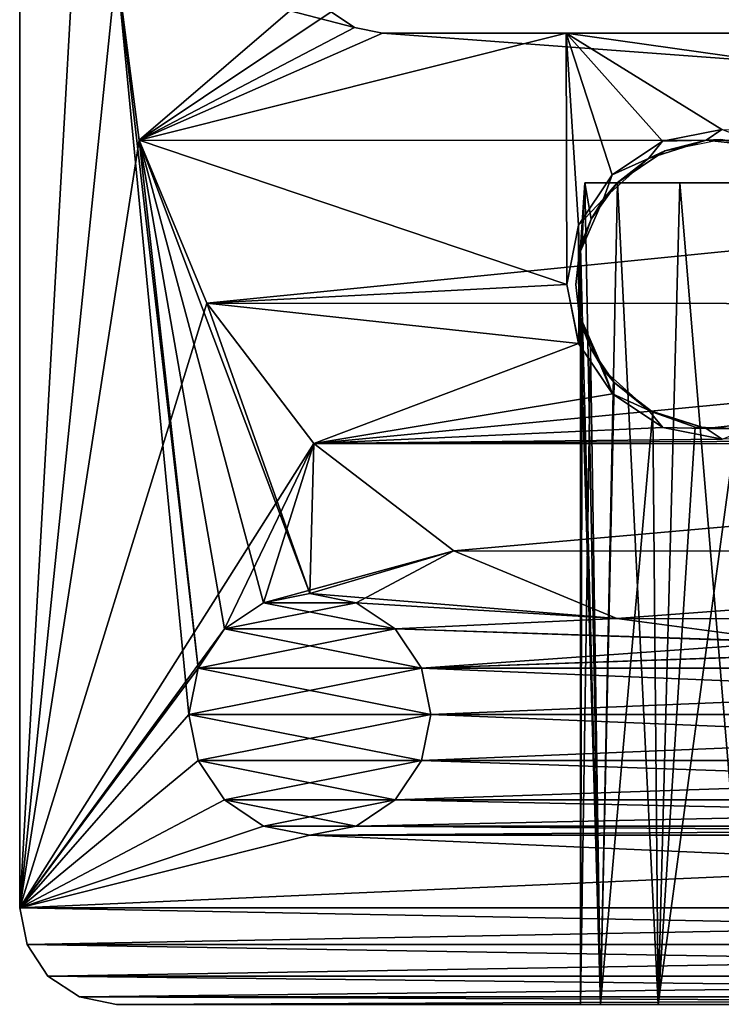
# Model space of a CAD drawing. Header units: millimetres. Extents: x 306.4 to 326.4, y -1558.6 to -1526.1.
# Tile 1 of 9: x 306.4 to 313.7, y -1558.6 to -1548.5. Entities that reach past the tile are written whole.
import ezdxf

# ---------------------------------------------------------------- set-up
doc = ezdxf.new("R2010")
doc.units = ezdxf.units.MM
doc.header["$LTSCALE"] = 65.185185
for name, color, linetype in [('1', 7, 'CONTINUOUS'), ('10', 7, 'CONTINUOUS'), ('15', 7, 'CONTINUOUS'), ('2', 7, 'CONTINUOUS'), ('20', 7, 'CONTINUOUS'), ('25', 7, 'CONTINUOUS'), ('29', 7, 'CONTINUOUS'), ('3', 7, 'CONTINUOUS'), ('34', 7, 'CONTINUOUS'), ('40', 7, 'CONTINUOUS'), ('41', 7, 'CONTINUOUS'), ('5', 7, 'CONTINUOUS'), ('56', 7, 'CONTINUOUS'), ('57', 7, 'CONTINUOUS'), ('61', 7, 'CONTINUOUS'), ('62', 7, 'CONTINUOUS'), ('67', 7, 'CONTINUOUS'), ('68', 7, 'CONTINUOUS'), ('69', 7, 'CONTINUOUS'), ('72', 7, 'CONTINUOUS')]:
    doc.layers.add(name, color=color, linetype=linetype)

msp = doc.modelspace()

# ---------------------------------------------------------------- linework, layer by layer
at = {"layer": '1', "linetype": 'Continuous'}
for points in [[(306.401, -1557.644, 2524.462), (306.401, -1531.144, 2524.462), (307.401, -1547.894, 2524.462), (306.401, -1557.644, 2524.462)], [(308.151, -1555.644, 2524.462), (306.401, -1557.644, 2524.462), (307.401, -1547.894, 2524.462), (308.151, -1555.644, 2524.462)], [(308.246, -1555.165, 2524.462), (308.151, -1555.644, 2524.462), (307.401, -1547.894, 2524.462), (308.246, -1555.165, 2524.462)], [(307.637, -1549.703, 2524.462), (308.246, -1555.165, 2524.462), (307.401, -1547.894, 2524.462), (307.637, -1549.703, 2524.462)], [(308.517, -1554.76, 2524.462), (308.246, -1555.165, 2524.462), (307.637, -1549.703, 2524.462), (308.517, -1554.76, 2524.462)], [(308.922, -1554.489, 2524.462), (308.517, -1554.76, 2524.462), (307.637, -1549.703, 2524.462), (308.922, -1554.489, 2524.462)], [(309.401, -1554.394, 2524.462), (308.922, -1554.489, 2524.462), (307.637, -1549.703, 2524.462), (309.401, -1554.394, 2524.462)], [(308.334, -1551.39, 2524.462), (309.401, -1554.394, 2524.462), (307.637, -1549.703, 2524.462), (308.334, -1551.39, 2524.462)], [(309.443, -1552.839, 2524.462), (309.401, -1554.394, 2524.462), (308.334, -1551.39, 2524.462), (309.443, -1552.839, 2524.462)], [(310.89, -1553.952, 2524.462), (309.401, -1554.394, 2524.462), (309.443, -1552.839, 2524.462), (310.89, -1553.952, 2524.462)], [(312.575, -1554.652, 2524.462), (309.401, -1554.394, 2524.462), (310.89, -1553.952, 2524.462), (312.575, -1554.652, 2524.462)], [(309.879, -1554.489, 2524.462), (309.401, -1554.394, 2524.462), (312.575, -1554.652, 2524.462), (309.879, -1554.489, 2524.462)], [(310.284, -1554.76, 2524.462), (309.879, -1554.489, 2524.462), (312.575, -1554.652, 2524.462), (310.284, -1554.76, 2524.462)], [(314.384, -1554.893, 2524.462), (310.284, -1554.76, 2524.462), (312.575, -1554.652, 2524.462), (314.384, -1554.893, 2524.462)], [(310.284, -1554.76, 2524.462), (322.246, -1555.165, 2524.462), (310.555, -1555.165, 2524.462), (310.284, -1554.76, 2524.462)], [(322.246, -1555.165, 2524.462), (310.284, -1554.76, 2524.462), (314.384, -1554.893, 2524.462), (322.246, -1555.165, 2524.462)], [(322.246, -1555.165, 2524.462), (322.151, -1555.644, 2524.462), (310.555, -1555.165, 2524.462), (322.246, -1555.165, 2524.462)], [(310.555, -1555.165, 2524.462), (322.151, -1555.644, 2524.462), (310.651, -1555.644, 2524.462), (310.555, -1555.165, 2524.462)], [(308.151, -1555.644, 2524.462), (308.246, -1556.122, 2524.462), (306.401, -1557.644, 2524.462), (308.151, -1555.644, 2524.462)], [(310.651, -1555.644, 2524.462), (322.246, -1556.122, 2524.462), (310.555, -1556.122, 2524.462), (310.651, -1555.644, 2524.462)], [(322.151, -1555.644, 2524.462), (322.246, -1556.122, 2524.462), (310.651, -1555.644, 2524.462), (322.151, -1555.644, 2524.462)], [(308.246, -1556.122, 2524.462), (308.517, -1556.528, 2524.462), (306.401, -1557.644, 2524.462), (308.246, -1556.122, 2524.462)], [(310.555, -1556.122, 2524.462), (322.517, -1556.528, 2524.462), (310.284, -1556.528, 2524.462), (310.555, -1556.122, 2524.462)], [(322.246, -1556.122, 2524.462), (322.517, -1556.528, 2524.462), (310.555, -1556.122, 2524.462), (322.246, -1556.122, 2524.462)], [(308.517, -1556.528, 2524.462), (308.922, -1556.799, 2524.462), (306.401, -1557.644, 2524.462), (308.517, -1556.528, 2524.462)], [(310.284, -1556.528, 2524.462), (322.922, -1556.799, 2524.462), (309.879, -1556.799, 2524.462), (310.284, -1556.528, 2524.462)], [(322.517, -1556.528, 2524.462), (322.922, -1556.799, 2524.462), (310.284, -1556.528, 2524.462), (322.517, -1556.528, 2524.462)], [(308.922, -1556.799, 2524.462), (309.401, -1556.894, 2524.462), (306.401, -1557.644, 2524.462), (308.922, -1556.799, 2524.462)], [(309.879, -1556.799, 2524.462), (323.401, -1556.894, 2524.462), (309.401, -1556.894, 2524.462), (309.879, -1556.799, 2524.462)], [(322.922, -1556.799, 2524.462), (323.401, -1556.894, 2524.462), (309.879, -1556.799, 2524.462), (322.922, -1556.799, 2524.462)], [(309.401, -1556.894, 2524.462), (326.401, -1557.644, 2524.462), (306.401, -1557.644, 2524.462), (309.401, -1556.894, 2524.462)], [(309.401, -1556.894, 2524.462), (323.401, -1556.894, 2524.462), (326.401, -1557.644, 2524.462), (309.401, -1556.894, 2524.462)], [(306.401, -1557.644, 2524.462), (326.401, -1557.644, 2524.462), (326.324, -1558.026, 2524.462), (306.401, -1557.644, 2524.462)], [(306.477, -1558.026, 2524.462), (306.401, -1557.644, 2524.462), (326.324, -1558.026, 2524.462), (306.477, -1558.026, 2524.462)], [(306.693, -1558.351, 2524.462), (306.477, -1558.026, 2524.462), (326.108, -1558.351, 2524.462), (306.693, -1558.351, 2524.462)], [(326.108, -1558.351, 2524.462), (306.477, -1558.026, 2524.462), (326.324, -1558.026, 2524.462), (326.108, -1558.351, 2524.462)], [(307.018, -1558.568, 2524.462), (306.693, -1558.351, 2524.462), (325.783, -1558.568, 2524.462), (307.018, -1558.568, 2524.462)], [(325.783, -1558.568, 2524.462), (306.693, -1558.351, 2524.462), (326.108, -1558.351, 2524.462), (325.783, -1558.568, 2524.462)], [(307.401, -1558.644, 2524.462), (307.018, -1558.568, 2524.462), (325.401, -1558.644, 2524.462), (307.401, -1558.644, 2524.462)], [(325.401, -1558.644, 2524.462), (307.018, -1558.568, 2524.462), (325.783, -1558.568, 2524.462), (325.401, -1558.644, 2524.462)]]:
    msp.add_3dface(points, dxfattribs=at)
at = {"layer": '10', "linetype": 'Continuous'}
for points in [[(309.401, -1554.394, 2531.962), (309.879, -1554.489, 2531.962), (308.922, -1554.489, 2531.962), (309.401, -1554.394, 2531.962)], [(308.922, -1554.489, 2531.962), (310.284, -1554.76, 2531.962), (308.517, -1554.76, 2531.962), (308.922, -1554.489, 2531.962)], [(309.879, -1554.489, 2531.962), (310.284, -1554.76, 2531.962), (308.922, -1554.489, 2531.962), (309.879, -1554.489, 2531.962)], [(308.517, -1554.76, 2531.962), (310.555, -1555.165, 2531.962), (308.246, -1555.165, 2531.962), (308.517, -1554.76, 2531.962)], [(310.284, -1554.76, 2531.962), (310.555, -1555.165, 2531.962), (308.517, -1554.76, 2531.962), (310.284, -1554.76, 2531.962)], [(310.651, -1555.644, 2531.962), (308.151, -1555.644, 2531.962), (308.246, -1555.165, 2531.962), (310.651, -1555.644, 2531.962)], [(310.555, -1555.165, 2531.962), (310.651, -1555.644, 2531.962), (308.246, -1555.165, 2531.962), (310.555, -1555.165, 2531.962)], [(310.555, -1556.122, 2531.962), (308.151, -1555.644, 2531.962), (310.651, -1555.644, 2531.962), (310.555, -1556.122, 2531.962)], [(308.246, -1556.122, 2531.962), (308.151, -1555.644, 2531.962), (310.555, -1556.122, 2531.962), (308.246, -1556.122, 2531.962)], [(310.284, -1556.528, 2531.962), (308.246, -1556.122, 2531.962), (310.555, -1556.122, 2531.962), (310.284, -1556.528, 2531.962)], [(308.517, -1556.528, 2531.962), (308.246, -1556.122, 2531.962), (310.284, -1556.528, 2531.962), (308.517, -1556.528, 2531.962)], [(309.879, -1556.799, 2531.962), (308.517, -1556.528, 2531.962), (310.284, -1556.528, 2531.962), (309.879, -1556.799, 2531.962)], [(308.922, -1556.799, 2531.962), (308.517, -1556.528, 2531.962), (309.879, -1556.799, 2531.962), (308.922, -1556.799, 2531.962)], [(309.401, -1556.894, 2531.962), (308.922, -1556.799, 2531.962), (309.879, -1556.799, 2531.962), (309.401, -1556.894, 2531.962)]]:
    msp.add_3dface(points, dxfattribs=at)
at = {"layer": '15', "linetype": 'Continuous'}
for points in [[(309.401, -1554.394, 3029.962), (308.922, -1554.489, 3029.962), (309.879, -1554.489, 3029.962), (309.401, -1554.394, 3029.962)], [(308.922, -1554.489, 3029.962), (308.517, -1554.76, 3029.962), (309.879, -1554.489, 3029.962), (308.922, -1554.489, 3029.962)], [(309.879, -1554.489, 3029.962), (308.517, -1554.76, 3029.962), (310.284, -1554.76, 3029.962), (309.879, -1554.489, 3029.962)], [(308.517, -1554.76, 3029.962), (308.246, -1555.165, 3029.962), (310.284, -1554.76, 3029.962), (308.517, -1554.76, 3029.962)], [(310.284, -1554.76, 3029.962), (308.246, -1555.165, 3029.962), (310.555, -1555.165, 3029.962), (310.284, -1554.76, 3029.962)], [(308.151, -1555.644, 3029.962), (310.651, -1555.644, 3029.962), (310.555, -1555.165, 3029.962), (308.151, -1555.644, 3029.962)], [(308.246, -1555.165, 3029.962), (308.151, -1555.644, 3029.962), (310.555, -1555.165, 3029.962), (308.246, -1555.165, 3029.962)], [(308.246, -1556.122, 3029.962), (310.651, -1555.644, 3029.962), (308.151, -1555.644, 3029.962), (308.246, -1556.122, 3029.962)], [(310.555, -1556.122, 3029.962), (310.651, -1555.644, 3029.962), (308.246, -1556.122, 3029.962), (310.555, -1556.122, 3029.962)], [(308.517, -1556.528, 3029.962), (310.555, -1556.122, 3029.962), (308.246, -1556.122, 3029.962), (308.517, -1556.528, 3029.962)], [(310.284, -1556.528, 3029.962), (310.555, -1556.122, 3029.962), (308.517, -1556.528, 3029.962), (310.284, -1556.528, 3029.962)], [(308.922, -1556.799, 3029.962), (310.284, -1556.528, 3029.962), (308.517, -1556.528, 3029.962), (308.922, -1556.799, 3029.962)], [(309.879, -1556.799, 3029.962), (310.284, -1556.528, 3029.962), (308.922, -1556.799, 3029.962), (309.879, -1556.799, 3029.962)], [(309.401, -1556.894, 3029.962), (309.879, -1556.799, 3029.962), (308.922, -1556.799, 3029.962), (309.401, -1556.894, 3029.962)]]:
    msp.add_3dface(points, dxfattribs=at)
at = {"layer": '2', "linetype": 'Continuous'}
for points in [[(306.401, -1557.644, 3037.462), (307.391, -1540.121, 3037.462), (306.401, -1531.144, 3037.462), (306.401, -1557.644, 3037.462)], [(307.401, -1547.894, 3037.462), (307.391, -1540.121, 3037.462), (306.401, -1557.644, 3037.462), (307.401, -1547.894, 3037.462)], [(307.637, -1549.703, 3037.462), (307.401, -1547.894, 3037.462), (306.401, -1557.644, 3037.462), (307.637, -1549.703, 3037.462)], [(308.334, -1551.39, 3037.462), (307.637, -1549.703, 3037.462), (306.401, -1557.644, 3037.462), (308.334, -1551.39, 3037.462)], [(309.443, -1552.839, 3037.462), (308.334, -1551.39, 3037.462), (306.401, -1557.644, 3037.462), (309.443, -1552.839, 3037.462)], [(308.517, -1554.76, 3037.462), (309.443, -1552.839, 3037.462), (306.401, -1557.644, 3037.462), (308.517, -1554.76, 3037.462)], [(308.517, -1554.76, 3037.462), (308.922, -1554.489, 3037.462), (309.443, -1552.839, 3037.462), (308.517, -1554.76, 3037.462)], [(309.443, -1552.839, 3037.462), (308.922, -1554.489, 3037.462), (310.89, -1553.952, 3037.462), (309.443, -1552.839, 3037.462)], [(308.922, -1554.489, 3037.462), (309.401, -1554.394, 3037.462), (310.89, -1553.952, 3037.462), (308.922, -1554.489, 3037.462)], [(309.401, -1554.394, 3037.462), (309.879, -1554.489, 3037.462), (310.89, -1553.952, 3037.462), (309.401, -1554.394, 3037.462)], [(310.89, -1553.952, 3037.462), (309.879, -1554.489, 3037.462), (312.575, -1554.652, 3037.462), (310.89, -1553.952, 3037.462)], [(309.879, -1554.489, 3037.462), (310.284, -1554.76, 3037.462), (312.575, -1554.652, 3037.462), (309.879, -1554.489, 3037.462)], [(312.575, -1554.652, 3037.462), (310.284, -1554.76, 3037.462), (314.384, -1554.893, 3037.462), (312.575, -1554.652, 3037.462)], [(308.246, -1555.165, 3037.462), (308.517, -1554.76, 3037.462), (306.401, -1557.644, 3037.462), (308.246, -1555.165, 3037.462)], [(310.284, -1554.76, 3037.462), (310.555, -1555.165, 3037.462), (314.384, -1554.893, 3037.462), (310.284, -1554.76, 3037.462)], [(322.517, -1554.76, 3037.462), (310.555, -1555.165, 3037.462), (322.246, -1555.165, 3037.462), (322.517, -1554.76, 3037.462)], [(310.555, -1555.165, 3037.462), (322.517, -1554.76, 3037.462), (318.384, -1554.894, 3037.462), (310.555, -1555.165, 3037.462)], [(314.384, -1554.893, 3037.462), (310.555, -1555.165, 3037.462), (318.384, -1554.894, 3037.462), (314.384, -1554.893, 3037.462)], [(308.151, -1555.644, 3037.462), (308.246, -1555.165, 3037.462), (306.401, -1557.644, 3037.462), (308.151, -1555.644, 3037.462)], [(310.555, -1555.165, 3037.462), (310.651, -1555.644, 3037.462), (322.246, -1555.165, 3037.462), (310.555, -1555.165, 3037.462)], [(322.246, -1555.165, 3037.462), (310.651, -1555.644, 3037.462), (322.151, -1555.644, 3037.462), (322.246, -1555.165, 3037.462)], [(308.246, -1556.122, 3037.462), (308.151, -1555.644, 3037.462), (306.401, -1557.644, 3037.462), (308.246, -1556.122, 3037.462)], [(322.151, -1555.644, 3037.462), (310.555, -1556.122, 3037.462), (322.246, -1556.122, 3037.462), (322.151, -1555.644, 3037.462)], [(310.651, -1555.644, 3037.462), (310.555, -1556.122, 3037.462), (322.151, -1555.644, 3037.462), (310.651, -1555.644, 3037.462)], [(308.517, -1556.528, 3037.462), (308.246, -1556.122, 3037.462), (306.401, -1557.644, 3037.462), (308.517, -1556.528, 3037.462)], [(310.555, -1556.122, 3037.462), (310.284, -1556.528, 3037.462), (322.246, -1556.122, 3037.462), (310.555, -1556.122, 3037.462)], [(322.246, -1556.122, 3037.462), (310.284, -1556.528, 3037.462), (322.517, -1556.528, 3037.462), (322.246, -1556.122, 3037.462)], [(308.922, -1556.799, 3037.462), (308.517, -1556.528, 3037.462), (306.401, -1557.644, 3037.462), (308.922, -1556.799, 3037.462)], [(322.517, -1556.528, 3037.462), (309.879, -1556.799, 3037.462), (322.922, -1556.799, 3037.462), (322.517, -1556.528, 3037.462)], [(310.284, -1556.528, 3037.462), (309.879, -1556.799, 3037.462), (322.517, -1556.528, 3037.462), (310.284, -1556.528, 3037.462)], [(309.401, -1556.894, 3037.462), (308.922, -1556.799, 3037.462), (306.401, -1557.644, 3037.462), (309.401, -1556.894, 3037.462)], [(322.922, -1556.799, 3037.462), (309.401, -1556.894, 3037.462), (323.401, -1556.894, 3037.462), (322.922, -1556.799, 3037.462)], [(309.879, -1556.799, 3037.462), (309.401, -1556.894, 3037.462), (322.922, -1556.799, 3037.462), (309.879, -1556.799, 3037.462)], [(323.401, -1556.894, 3037.462), (306.401, -1557.644, 3037.462), (326.401, -1557.644, 3037.462), (323.401, -1556.894, 3037.462)], [(323.401, -1556.894, 3037.462), (309.401, -1556.894, 3037.462), (306.401, -1557.644, 3037.462), (323.401, -1556.894, 3037.462)], [(306.401, -1557.644, 3037.462), (306.477, -1558.026, 3037.462), (326.401, -1557.644, 3037.462), (306.401, -1557.644, 3037.462)], [(326.401, -1557.644, 3037.462), (306.477, -1558.026, 3037.462), (326.324, -1558.026, 3037.462), (326.401, -1557.644, 3037.462)], [(306.477, -1558.026, 3037.462), (306.693, -1558.351, 3037.462), (326.324, -1558.026, 3037.462), (306.477, -1558.026, 3037.462)], [(326.324, -1558.026, 3037.462), (306.693, -1558.351, 3037.462), (326.108, -1558.351, 3037.462), (326.324, -1558.026, 3037.462)], [(306.693, -1558.351, 3037.462), (307.018, -1558.568, 3037.462), (326.108, -1558.351, 3037.462), (306.693, -1558.351, 3037.462)], [(326.108, -1558.351, 3037.462), (307.018, -1558.568, 3037.462), (325.783, -1558.568, 3037.462), (326.108, -1558.351, 3037.462)], [(307.018, -1558.568, 3037.462), (307.401, -1558.644, 3037.462), (325.783, -1558.568, 3037.462), (307.018, -1558.568, 3037.462)], [(307.401, -1558.644, 3037.462), (325.401, -1558.644, 3037.462), (325.783, -1558.568, 3037.462), (307.401, -1558.644, 3037.462)]]:
    msp.add_3dface(points, dxfattribs=at)
at = {"layer": '20', "linetype": 'Continuous'}
for points in [[(307.401, -1547.894, 3036.162), (307.637, -1549.703, 3036.162), (309.458, -1548.131, 3036.162), (307.401, -1547.894, 3036.162)], [(309.458, -1548.131, 3036.162), (307.637, -1549.703, 3036.162), (309.62, -1548.374, 3036.162), (309.458, -1548.131, 3036.162)], [(309.62, -1548.374, 3036.162), (307.637, -1549.703, 3036.162), (309.864, -1548.537, 3036.162), (309.62, -1548.374, 3036.162)], [(309.864, -1548.537, 3036.162), (307.637, -1549.703, 3036.162), (310.151, -1548.594, 3036.162), (309.864, -1548.537, 3036.162)], [(310.151, -1548.594, 3036.162), (307.637, -1549.703, 3036.162), (312.051, -1548.594, 3036.162), (310.151, -1548.594, 3036.162)], [(307.637, -1549.703, 3036.162), (312.058, -1551.194, 3036.162), (312.051, -1548.594, 3036.162), (307.637, -1549.703, 3036.162)], [(307.637, -1549.703, 3036.162), (308.334, -1551.39, 3036.162), (312.058, -1551.194, 3036.162), (307.637, -1549.703, 3036.162)], [(312.058, -1551.194, 3036.162), (308.334, -1551.39, 3036.162), (312.18, -1551.807, 3036.162), (312.058, -1551.194, 3036.162)], [(308.334, -1551.39, 3036.162), (309.443, -1552.839, 3036.162), (312.18, -1551.807, 3036.162), (308.334, -1551.39, 3036.162)], [(312.18, -1551.807, 3036.162), (309.443, -1552.839, 3036.162), (312.529, -1552.327, 3036.162), (312.18, -1551.807, 3036.162)], [(312.529, -1552.327, 3036.162), (309.443, -1552.839, 3036.162), (313.05, -1552.674, 3036.162), (312.529, -1552.327, 3036.162)], [(313.05, -1552.674, 3036.162), (309.443, -1552.839, 3036.162), (313.664, -1552.795, 3036.162), (313.05, -1552.674, 3036.162)], [(313.664, -1552.795, 3036.162), (309.443, -1552.839, 3036.162), (319.164, -1552.793, 3036.162), (313.664, -1552.795, 3036.162)], [(309.443, -1552.839, 3036.162), (323.343, -1552.848, 3036.162), (319.164, -1552.793, 3036.162), (309.443, -1552.839, 3036.162)], [(310.89, -1553.952, 3036.162), (323.343, -1552.848, 3036.162), (309.443, -1552.839, 3036.162), (310.89, -1553.952, 3036.162)], [(321.89, -1553.96, 3036.162), (323.343, -1552.848, 3036.162), (310.89, -1553.952, 3036.162), (321.89, -1553.96, 3036.162)], [(312.575, -1554.652, 3036.162), (321.89, -1553.96, 3036.162), (310.89, -1553.952, 3036.162), (312.575, -1554.652, 3036.162)], [(320.198, -1554.658, 3036.162), (321.89, -1553.96, 3036.162), (312.575, -1554.652, 3036.162), (320.198, -1554.658, 3036.162)], [(314.384, -1554.893, 3036.162), (320.198, -1554.658, 3036.162), (312.575, -1554.652, 3036.162), (314.384, -1554.893, 3036.162)]]:
    msp.add_3dface(points, dxfattribs=at)
at = {"layer": '25', "linetype": 'Continuous'}
for points in [[(307.637, -1549.703, 3037.462), (307.637, -1549.703, 3036.162), (307.401, -1547.894, 3036.162), (307.637, -1549.703, 3037.462)], [(307.401, -1547.894, 3037.462), (307.637, -1549.703, 3037.462), (307.401, -1547.894, 3036.162), (307.401, -1547.894, 3037.462)], [(308.334, -1551.39, 3037.462), (308.334, -1551.39, 3036.162), (307.637, -1549.703, 3036.162), (308.334, -1551.39, 3037.462)], [(307.637, -1549.703, 3037.462), (308.334, -1551.39, 3037.462), (307.637, -1549.703, 3036.162), (307.637, -1549.703, 3037.462)], [(309.443, -1552.839, 3037.462), (309.443, -1552.839, 3036.162), (308.334, -1551.39, 3036.162), (309.443, -1552.839, 3037.462)], [(308.334, -1551.39, 3037.462), (309.443, -1552.839, 3037.462), (308.334, -1551.39, 3036.162), (308.334, -1551.39, 3037.462)], [(310.89, -1553.952, 3037.462), (310.89, -1553.952, 3036.162), (309.443, -1552.839, 3036.162), (310.89, -1553.952, 3037.462)], [(309.443, -1552.839, 3037.462), (310.89, -1553.952, 3037.462), (309.443, -1552.839, 3036.162), (309.443, -1552.839, 3037.462)], [(312.575, -1554.652, 3037.462), (312.575, -1554.652, 3036.162), (310.89, -1553.952, 3036.162), (312.575, -1554.652, 3037.462)], [(310.89, -1553.952, 3037.462), (312.575, -1554.652, 3037.462), (310.89, -1553.952, 3036.162), (310.89, -1553.952, 3037.462)], [(314.384, -1554.893, 3037.462), (314.384, -1554.893, 3036.162), (312.575, -1554.652, 3036.162), (314.384, -1554.893, 3037.462)], [(312.575, -1554.652, 3037.462), (314.384, -1554.893, 3037.462), (312.575, -1554.652, 3036.162), (312.575, -1554.652, 3037.462)]]:
    msp.add_3dface(points, dxfattribs=at)
at = {"layer": '29', "linetype": 'Continuous'}
for points in [[(307.637, -1549.703, 2525.762), (307.401, -1547.894, 2525.762), (309.864, -1548.537, 2525.762), (307.637, -1549.703, 2525.762)], [(309.864, -1548.537, 2525.762), (307.401, -1547.894, 2525.762), (309.62, -1548.374, 2525.762), (309.864, -1548.537, 2525.762)], [(310.151, -1548.594, 2525.762), (307.637, -1549.703, 2525.762), (309.864, -1548.537, 2525.762), (310.151, -1548.594, 2525.762)], [(325.16, -1549.708, 2525.762), (307.637, -1549.703, 2525.762), (310.151, -1548.594, 2525.762), (325.16, -1549.708, 2525.762)], [(322.651, -1548.594, 2525.762), (325.16, -1549.708, 2525.762), (310.151, -1548.594, 2525.762), (322.651, -1548.594, 2525.762)], [(308.334, -1551.39, 2525.762), (307.637, -1549.703, 2525.762), (325.16, -1549.708, 2525.762), (308.334, -1551.39, 2525.762)], [(324.458, -1551.398, 2525.762), (308.334, -1551.39, 2525.762), (325.16, -1549.708, 2525.762), (324.458, -1551.398, 2525.762)], [(309.443, -1552.839, 2525.762), (308.334, -1551.39, 2525.762), (324.458, -1551.398, 2525.762), (309.443, -1552.839, 2525.762)], [(323.343, -1552.848, 2525.762), (309.443, -1552.839, 2525.762), (324.458, -1551.398, 2525.762), (323.343, -1552.848, 2525.762)], [(310.89, -1553.952, 2525.762), (309.443, -1552.839, 2525.762), (323.343, -1552.848, 2525.762), (310.89, -1553.952, 2525.762)], [(321.89, -1553.96, 2525.762), (310.89, -1553.952, 2525.762), (323.343, -1552.848, 2525.762), (321.89, -1553.96, 2525.762)], [(312.575, -1554.652, 2525.762), (310.89, -1553.952, 2525.762), (321.89, -1553.96, 2525.762), (312.575, -1554.652, 2525.762)], [(320.198, -1554.658, 2525.762), (312.575, -1554.652, 2525.762), (321.89, -1553.96, 2525.762), (320.198, -1554.658, 2525.762)], [(314.384, -1554.893, 2525.762), (312.575, -1554.652, 2525.762), (320.198, -1554.658, 2525.762), (314.384, -1554.893, 2525.762)]]:
    msp.add_3dface(points, dxfattribs=at)
at = {"layer": '3', "linetype": 'Continuous'}
for points in [[(312.201, -1558.644, 3012.462), (307.401, -1558.644, 2524.462), (312.406, -1558.644, 3011.164), (312.201, -1558.644, 3012.462)], [(312.406, -1558.644, 3011.164), (307.401, -1558.644, 2524.462), (313.003, -1558.644, 3009.993), (312.406, -1558.644, 3011.164)], [(313.003, -1558.644, 3009.993), (307.401, -1558.644, 2524.462), (313.932, -1558.644, 3009.064), (313.003, -1558.644, 3009.993)], [(313.932, -1558.644, 3009.064), (307.401, -1558.644, 2524.462), (315.103, -1558.644, 3008.468), (313.932, -1558.644, 3009.064)], [(325.401, -1558.644, 3037.462), (307.401, -1558.644, 3037.462), (313.003, -1558.644, 3014.931), (325.401, -1558.644, 3037.462)], [(307.401, -1558.644, 2524.462), (325.401, -1558.644, 2524.462), (317.651, -1558.644, 2581.962), (307.401, -1558.644, 2524.462)], [(307.401, -1558.644, 3037.462), (307.401, -1558.644, 2524.462), (312.201, -1558.644, 3012.462), (307.401, -1558.644, 3037.462)], [(307.401, -1558.644, 2524.462), (315.151, -1558.644, 2581.962), (316.401, -1558.644, 2978.712), (307.401, -1558.644, 2524.462)], [(315.246, -1558.644, 2581.484), (307.401, -1558.644, 2524.462), (315.517, -1558.644, 2581.078), (315.246, -1558.644, 2581.484)], [(315.517, -1558.644, 2581.078), (307.401, -1558.644, 2524.462), (315.922, -1558.644, 2580.807), (315.517, -1558.644, 2581.078)], [(315.922, -1558.644, 2580.807), (307.401, -1558.644, 2524.462), (316.401, -1558.644, 2580.712), (315.922, -1558.644, 2580.807)], [(316.401, -1558.644, 2580.712), (307.401, -1558.644, 2524.462), (316.879, -1558.644, 2580.807), (316.401, -1558.644, 2580.712)], [(316.879, -1558.644, 2580.807), (307.401, -1558.644, 2524.462), (317.284, -1558.644, 2581.078), (316.879, -1558.644, 2580.807)], [(317.284, -1558.644, 2581.078), (307.401, -1558.644, 2524.462), (317.555, -1558.644, 2581.484), (317.284, -1558.644, 2581.078)], [(317.555, -1558.644, 2581.484), (307.401, -1558.644, 2524.462), (317.651, -1558.644, 2581.962), (317.555, -1558.644, 2581.484)], [(315.151, -1558.644, 2979.962), (307.401, -1558.644, 2524.462), (315.246, -1558.644, 2979.484), (315.151, -1558.644, 2979.962)], [(315.922, -1558.644, 2978.807), (307.401, -1558.644, 2524.462), (316.401, -1558.644, 2978.712), (315.922, -1558.644, 2978.807)], [(315.517, -1558.644, 2979.078), (307.401, -1558.644, 2524.462), (315.922, -1558.644, 2978.807), (315.517, -1558.644, 2979.078)], [(315.246, -1558.644, 2979.484), (307.401, -1558.644, 2524.462), (315.517, -1558.644, 2979.078), (315.246, -1558.644, 2979.484)], [(315.151, -1558.644, 2581.962), (307.401, -1558.644, 2524.462), (315.246, -1558.644, 2581.484), (315.151, -1558.644, 2581.962)], [(312.406, -1558.644, 3013.76), (307.401, -1558.644, 3037.462), (312.201, -1558.644, 3012.462), (312.406, -1558.644, 3013.76)], [(313.003, -1558.644, 3014.931), (307.401, -1558.644, 3037.462), (312.406, -1558.644, 3013.76), (313.003, -1558.644, 3014.931)], [(315.103, -1558.644, 3008.468), (307.401, -1558.644, 2524.462), (315.151, -1558.644, 2979.962), (315.103, -1558.644, 3008.468)], [(313.932, -1558.644, 3015.86), (325.401, -1558.644, 3037.462), (313.003, -1558.644, 3014.931), (313.932, -1558.644, 3015.86)]]:
    msp.add_3dface(points, dxfattribs=at)
at = {"layer": '34', "linetype": 'Continuous'}
for points in [[(307.637, -1549.703, 2524.462), (307.401, -1547.894, 2524.462), (307.637, -1549.703, 2525.762), (307.637, -1549.703, 2524.462)], [(307.401, -1547.894, 2524.462), (307.401, -1547.894, 2525.762), (307.637, -1549.703, 2525.762), (307.401, -1547.894, 2524.462)], [(308.334, -1551.39, 2524.462), (307.637, -1549.703, 2524.462), (308.334, -1551.39, 2525.762), (308.334, -1551.39, 2524.462)], [(307.637, -1549.703, 2524.462), (307.637, -1549.703, 2525.762), (308.334, -1551.39, 2525.762), (307.637, -1549.703, 2524.462)], [(309.443, -1552.839, 2524.462), (308.334, -1551.39, 2524.462), (309.443, -1552.839, 2525.762), (309.443, -1552.839, 2524.462)], [(308.334, -1551.39, 2524.462), (308.334, -1551.39, 2525.762), (309.443, -1552.839, 2525.762), (308.334, -1551.39, 2524.462)], [(310.89, -1553.952, 2524.462), (309.443, -1552.839, 2524.462), (310.89, -1553.952, 2525.762), (310.89, -1553.952, 2524.462)], [(309.443, -1552.839, 2524.462), (309.443, -1552.839, 2525.762), (310.89, -1553.952, 2525.762), (309.443, -1552.839, 2524.462)], [(310.89, -1553.952, 2524.462), (310.89, -1553.952, 2525.762), (312.575, -1554.652, 2525.762), (310.89, -1553.952, 2524.462)], [(312.575, -1554.652, 2524.462), (310.89, -1553.952, 2524.462), (312.575, -1554.652, 2525.762), (312.575, -1554.652, 2524.462)], [(312.575, -1554.652, 2524.462), (312.575, -1554.652, 2525.762), (314.384, -1554.893, 2525.762), (312.575, -1554.652, 2524.462)], [(314.384, -1554.893, 2524.462), (312.575, -1554.652, 2524.462), (314.384, -1554.893, 2525.762), (314.384, -1554.893, 2524.462)]]:
    msp.add_3dface(points, dxfattribs=at)
at = {"layer": '40', "linetype": 'Continuous'}
for points in [[(309.62, -1548.374, 3036.162), (309.864, -1548.537, 3036.162), (309.62, -1548.374, 2525.762), (309.62, -1548.374, 3036.162)], [(309.864, -1548.537, 3036.162), (309.864, -1548.537, 2525.762), (309.62, -1548.374, 2525.762), (309.864, -1548.537, 3036.162)], [(310.151, -1548.594, 3036.162), (310.151, -1548.594, 2525.762), (309.864, -1548.537, 2525.762), (310.151, -1548.594, 3036.162)], [(309.864, -1548.537, 3036.162), (310.151, -1548.594, 3036.162), (309.864, -1548.537, 2525.762), (309.864, -1548.537, 3036.162)]]:
    msp.add_3dface(points, dxfattribs=at)
at = {"layer": '41', "linetype": 'Continuous'}
for points in [[(322.651, -1548.594, 2525.762), (310.151, -1548.594, 3036.162), (312.051, -1548.594, 3032.162), (322.651, -1548.594, 2525.762)], [(310.151, -1548.594, 3036.162), (312.051, -1548.594, 3036.162), (312.051, -1548.594, 3032.162), (310.151, -1548.594, 3036.162)], [(310.151, -1548.594, 3036.162), (322.651, -1548.594, 2525.762), (310.151, -1548.594, 2525.762), (310.151, -1548.594, 3036.162)], [(322.651, -1548.594, 2525.762), (312.051, -1548.594, 3032.162), (320.751, -1548.594, 3032.162), (322.651, -1548.594, 2525.762)]]:
    msp.add_3dface(points, dxfattribs=at)
at = {"layer": '5', "linetype": 'Continuous'}
for points in [[(306.401, -1531.144, 2524.462), (306.401, -1557.644, 3037.462), (306.401, -1526.144, 2521.962), (306.401, -1531.144, 2524.462)], [(306.401, -1557.644, 3037.462), (306.401, -1531.144, 3037.462), (306.401, -1526.144, 2521.962), (306.401, -1557.644, 3037.462)], [(306.401, -1531.144, 2524.462), (306.401, -1557.644, 2524.462), (306.401, -1557.644, 3037.462), (306.401, -1531.144, 2524.462)]]:
    msp.add_3dface(points, dxfattribs=at)
at = {"layer": '56', "linetype": 'Continuous'}
for points in [[(320.751, -1548.594, 3032.162), (312.051, -1548.594, 3032.162), (319.162, -1549.598, 3032.162), (320.751, -1548.594, 3032.162)], [(313.66, -1549.59, 3032.162), (312.051, -1548.594, 3032.162), (313.046, -1549.712, 3032.162), (313.66, -1549.59, 3032.162)], [(312.051, -1548.594, 3032.162), (313.66, -1549.59, 3032.162), (319.162, -1549.598, 3032.162), (312.051, -1548.594, 3032.162)], [(313.046, -1549.712, 3032.162), (312.051, -1548.594, 3032.162), (312.526, -1550.06, 3032.162), (313.046, -1549.712, 3032.162)], [(312.179, -1550.58, 3032.162), (312.051, -1548.594, 3032.162), (312.058, -1551.194, 3032.162), (312.179, -1550.58, 3032.162)], [(312.526, -1550.06, 3032.162), (312.051, -1548.594, 3032.162), (312.179, -1550.58, 3032.162), (312.526, -1550.06, 3032.162)]]:
    msp.add_3dface(points, dxfattribs=at)
at = {"layer": '57', "linetype": 'Continuous'}
for points in [[(313.66, -1549.59, 3032.162), (313.046, -1549.712, 3032.162), (313.66, -1549.59, 3021.162), (313.66, -1549.59, 3032.162)], [(313.66, -1549.59, 3021.162), (313.046, -1549.712, 3032.162), (313.046, -1549.712, 3021.162), (313.66, -1549.59, 3021.162)], [(313.046, -1549.712, 3032.162), (312.526, -1550.06, 3032.162), (313.046, -1549.712, 3021.162), (313.046, -1549.712, 3032.162)], [(313.046, -1549.712, 3021.162), (312.526, -1550.06, 3032.162), (312.526, -1550.06, 3021.162), (313.046, -1549.712, 3021.162)], [(312.526, -1550.06, 3021.162), (312.179, -1550.58, 3032.162), (312.179, -1550.58, 3021.162), (312.526, -1550.06, 3021.162)], [(312.526, -1550.06, 3032.162), (312.179, -1550.58, 3032.162), (312.526, -1550.06, 3021.162), (312.526, -1550.06, 3032.162)], [(312.179, -1550.58, 3021.162), (312.058, -1551.194, 3032.162), (312.058, -1551.194, 3021.162), (312.179, -1550.58, 3021.162)], [(312.179, -1550.58, 3032.162), (312.058, -1551.194, 3032.162), (312.179, -1550.58, 3021.162), (312.179, -1550.58, 3032.162)], [(312.058, -1551.194, 3036.162), (312.18, -1551.807, 3036.162), (312.058, -1551.194, 3032.162), (312.058, -1551.194, 3036.162)], [(312.058, -1551.194, 3032.162), (312.18, -1551.807, 3036.162), (312.058, -1551.194, 3021.162), (312.058, -1551.194, 3032.162)], [(312.058, -1551.194, 3021.162), (312.18, -1551.807, 3036.162), (312.181, -1551.808, 3021.162), (312.058, -1551.194, 3021.162)], [(312.18, -1551.807, 3036.162), (312.529, -1552.327, 3036.162), (312.181, -1551.808, 3021.162), (312.18, -1551.807, 3036.162)], [(312.181, -1551.808, 3021.162), (312.529, -1552.327, 3036.162), (312.529, -1552.327, 3021.162), (312.181, -1551.808, 3021.162)], [(312.529, -1552.327, 3021.162), (313.05, -1552.674, 3036.162), (313.05, -1552.674, 3021.162), (312.529, -1552.327, 3021.162)], [(312.529, -1552.327, 3036.162), (313.05, -1552.674, 3036.162), (312.529, -1552.327, 3021.162), (312.529, -1552.327, 3036.162)], [(313.05, -1552.674, 3036.162), (313.664, -1552.795, 3036.162), (313.05, -1552.674, 3021.162), (313.05, -1552.674, 3036.162)], [(313.05, -1552.674, 3021.162), (313.664, -1552.795, 3036.162), (313.664, -1552.795, 3021.162), (313.05, -1552.674, 3021.162)]]:
    msp.add_3dface(points, dxfattribs=at)
at = {"layer": '61', "linetype": 'Continuous'}
for points in [[(312.051, -1548.594, 3036.162), (312.058, -1551.194, 3036.162), (312.058, -1551.194, 3032.162), (312.051, -1548.594, 3036.162)], [(312.051, -1548.594, 3032.162), (312.051, -1548.594, 3036.162), (312.058, -1551.194, 3032.162), (312.051, -1548.594, 3032.162)]]:
    msp.add_3dface(points, dxfattribs=at)
at = {"layer": '62', "linetype": 'Continuous'}
for points in [[(313.66, -1549.59, 3021.162), (313.046, -1549.712, 3021.162), (313.5, -1549.701, 3021.162), (313.66, -1549.59, 3021.162)], [(314.122, -1549.77, 3021.162), (313.66, -1549.59, 3021.162), (313.5, -1549.701, 3021.162), (314.122, -1549.77, 3021.162)], [(313.046, -1549.712, 3021.162), (312.526, -1550.06, 3021.162), (312.904, -1549.892, 3021.162), (313.046, -1549.712, 3021.162)], [(313.5, -1549.701, 3021.162), (313.046, -1549.712, 3021.162), (312.904, -1549.892, 3021.162), (313.5, -1549.701, 3021.162)], [(312.904, -1549.892, 3021.162), (312.526, -1550.06, 3021.162), (312.439, -1550.31, 3021.162), (312.904, -1549.892, 3021.162)], [(312.526, -1550.06, 3021.162), (312.179, -1550.58, 3021.162), (312.439, -1550.31, 3021.162), (312.526, -1550.06, 3021.162)], [(312.439, -1550.31, 3021.162), (312.179, -1550.58, 3021.162), (312.184, -1550.881, 3021.162), (312.439, -1550.31, 3021.162)], [(312.179, -1550.58, 3021.162), (312.058, -1551.194, 3021.162), (312.181, -1551.808, 3021.162), (312.179, -1550.58, 3021.162)], [(312.184, -1550.881, 3021.162), (312.179, -1550.58, 3021.162), (312.184, -1551.506, 3021.162), (312.184, -1550.881, 3021.162)], [(312.179, -1550.58, 3021.162), (312.181, -1551.808, 3021.162), (312.184, -1551.506, 3021.162), (312.179, -1550.58, 3021.162)], [(312.181, -1551.808, 3021.162), (312.529, -1552.327, 3021.162), (312.184, -1551.506, 3021.162), (312.181, -1551.808, 3021.162)], [(312.184, -1551.506, 3021.162), (312.529, -1552.327, 3021.162), (312.439, -1552.078, 3021.162), (312.184, -1551.506, 3021.162)], [(312.439, -1552.078, 3021.162), (312.529, -1552.327, 3021.162), (312.904, -1552.495, 3021.162), (312.439, -1552.078, 3021.162)], [(312.529, -1552.327, 3021.162), (313.05, -1552.674, 3021.162), (312.904, -1552.495, 3021.162), (312.529, -1552.327, 3021.162)], [(312.904, -1552.495, 3021.162), (313.05, -1552.674, 3021.162), (313.5, -1552.686, 3021.162), (312.904, -1552.495, 3021.162)], [(313.05, -1552.674, 3021.162), (313.664, -1552.795, 3021.162), (313.5, -1552.686, 3021.162), (313.05, -1552.674, 3021.162)], [(313.5, -1552.686, 3021.162), (313.664, -1552.795, 3021.162), (314.122, -1552.618, 3021.162), (313.5, -1552.686, 3021.162)]]:
    msp.add_3dface(points, dxfattribs=at)
at = {"layer": '67', "linetype": 'Continuous'}
for points in [[(313.5, -1549.701, 3021.162), (312.904, -1549.892, 3021.162), (313.07, -1549.811, 3012.462), (313.5, -1549.701, 3021.162)], [(313.651, -1549.694, 3012.462), (313.5, -1549.701, 3021.162), (313.07, -1549.811, 3012.462), (313.651, -1549.694, 3012.462)], [(314.122, -1549.77, 3021.162), (313.5, -1549.701, 3021.162), (313.651, -1549.694, 3012.462), (314.122, -1549.77, 3021.162)], [(314.232, -1549.811, 3012.462), (314.122, -1549.77, 3021.162), (313.651, -1549.694, 3012.462), (314.232, -1549.811, 3012.462)], [(312.579, -1550.144, 3012.462), (313.07, -1549.811, 3012.462), (312.579, -1550.144, 3014.205), (312.579, -1550.144, 3012.462)], [(313.07, -1549.811, 3012.462), (312.904, -1549.892, 3021.162), (312.579, -1550.144, 3014.205), (313.07, -1549.811, 3012.462)], [(312.904, -1549.892, 3021.162), (312.439, -1550.31, 3021.162), (312.579, -1550.144, 3014.205), (312.904, -1549.892, 3021.162)], [(312.579, -1550.144, 3014.205), (312.439, -1550.31, 3021.162), (312.311, -1550.519, 3013.418), (312.579, -1550.144, 3014.205)], [(312.439, -1550.31, 3021.162), (312.184, -1550.881, 3021.162), (312.311, -1550.519, 3013.418), (312.439, -1550.31, 3021.162)], [(312.311, -1550.519, 3013.418), (312.184, -1550.881, 3021.162), (312.218, -1550.749, 3012.845), (312.311, -1550.519, 3013.418)], [(312.218, -1550.749, 3012.845), (312.184, -1550.881, 3021.162), (312.201, -1550.81, 3012.462), (312.218, -1550.749, 3012.845)], [(312.201, -1550.81, 3012.462), (312.184, -1550.881, 3021.162), (312.151, -1551.194, 3012.462), (312.201, -1550.81, 3012.462)], [(312.184, -1550.881, 3021.162), (312.184, -1551.506, 3021.162), (312.151, -1551.194, 3012.462), (312.184, -1550.881, 3021.162)], [(312.151, -1551.194, 3012.462), (312.184, -1551.506, 3021.162), (312.201, -1551.578, 3012.462), (312.151, -1551.194, 3012.462)], [(312.184, -1551.506, 3021.162), (312.439, -1552.078, 3021.162), (312.201, -1551.578, 3012.462), (312.184, -1551.506, 3021.162)], [(312.201, -1551.578, 3012.462), (312.439, -1552.078, 3021.162), (312.217, -1551.635, 3012.832), (312.201, -1551.578, 3012.462)], [(312.217, -1551.635, 3012.832), (312.439, -1552.078, 3021.162), (312.302, -1551.85, 3013.378), (312.217, -1551.635, 3012.832)], [(312.302, -1551.85, 3013.378), (312.439, -1552.078, 3021.162), (312.549, -1552.211, 3014.136), (312.302, -1551.85, 3013.378)], [(312.439, -1552.078, 3021.162), (312.904, -1552.495, 3021.162), (312.549, -1552.211, 3014.136), (312.439, -1552.078, 3021.162)], [(312.549, -1552.211, 3014.136), (312.904, -1552.495, 3021.162), (312.947, -1552.518, 3014.852), (312.549, -1552.211, 3014.136)], [(312.904, -1552.495, 3021.162), (313.5, -1552.686, 3021.162), (312.947, -1552.518, 3014.852), (312.904, -1552.495, 3021.162)], [(312.947, -1552.518, 3014.852), (313.5, -1552.686, 3021.162), (313.384, -1552.67, 3015.384), (312.947, -1552.518, 3014.852)], [(313.384, -1552.67, 3015.384), (313.5, -1552.686, 3021.162), (313.809, -1552.685, 3015.767), (313.384, -1552.67, 3015.384)], [(313.5, -1552.686, 3021.162), (314.122, -1552.618, 3021.162), (313.809, -1552.685, 3015.767), (313.5, -1552.686, 3021.162)]]:
    msp.add_3dface(points, dxfattribs=at)
at = {"layer": '68', "linetype": 'Continuous'}
for points in [[(312.244, -1550.144, 3011.863), (312.579, -1550.144, 3012.462), (312.243, -1550.144, 3013.058), (312.244, -1550.144, 3011.863)], [(312.579, -1550.144, 3012.462), (312.579, -1550.144, 3014.205), (312.243, -1550.144, 3013.058), (312.579, -1550.144, 3012.462)], [(312.581, -1550.144, 3010.716), (312.579, -1550.144, 3012.462), (312.244, -1550.144, 3011.863), (312.581, -1550.144, 3010.716)], [(313.227, -1550.144, 3009.711), (312.579, -1550.144, 3012.462), (312.581, -1550.144, 3010.716), (313.227, -1550.144, 3009.711)], [(314.13, -1550.144, 3008.929), (312.579, -1550.144, 3012.462), (313.227, -1550.144, 3009.711), (314.13, -1550.144, 3008.929)], [(314.722, -1550.144, 3012.462), (312.579, -1550.144, 3012.462), (314.13, -1550.144, 3008.929), (314.722, -1550.144, 3012.462)]]:
    msp.add_3dface(points, dxfattribs=at)
at = {"layer": '69', "linetype": 'Continuous'}
for points in [[(312.201, -1550.81, 3012.462), (312.406, -1558.644, 3011.164), (312.244, -1550.144, 3011.863), (312.201, -1550.81, 3012.462)], [(312.201, -1550.81, 3012.462), (312.244, -1550.144, 3011.863), (312.243, -1550.144, 3013.058), (312.201, -1550.81, 3012.462)], [(312.218, -1550.749, 3012.845), (312.201, -1550.81, 3012.462), (312.243, -1550.144, 3013.058), (312.218, -1550.749, 3012.845)], [(312.311, -1550.519, 3013.418), (312.218, -1550.749, 3012.845), (312.243, -1550.144, 3013.058), (312.311, -1550.519, 3013.418)], [(312.579, -1550.144, 3014.205), (312.311, -1550.519, 3013.418), (312.243, -1550.144, 3013.058), (312.579, -1550.144, 3014.205)], [(312.406, -1558.644, 3011.164), (312.581, -1550.144, 3010.716), (312.244, -1550.144, 3011.863), (312.406, -1558.644, 3011.164)], [(312.406, -1558.644, 3011.164), (313.003, -1558.644, 3009.993), (312.581, -1550.144, 3010.716), (312.406, -1558.644, 3011.164)], [(313.003, -1558.644, 3009.993), (313.227, -1550.144, 3009.711), (312.581, -1550.144, 3010.716), (313.003, -1558.644, 3009.993)], [(313.003, -1558.644, 3009.993), (313.932, -1558.644, 3009.064), (313.227, -1550.144, 3009.711), (313.003, -1558.644, 3009.993)], [(313.932, -1558.644, 3009.064), (314.13, -1550.144, 3008.929), (313.227, -1550.144, 3009.711), (313.932, -1558.644, 3009.064)], [(312.406, -1558.644, 3011.164), (312.201, -1550.81, 3012.462), (312.201, -1551.578, 3012.462), (312.406, -1558.644, 3011.164)], [(312.201, -1558.644, 3012.462), (312.201, -1551.578, 3012.462), (312.217, -1551.635, 3012.832), (312.201, -1558.644, 3012.462)], [(312.201, -1558.644, 3012.462), (312.406, -1558.644, 3011.164), (312.201, -1551.578, 3012.462), (312.201, -1558.644, 3012.462)], [(312.201, -1558.644, 3012.462), (312.217, -1551.635, 3012.832), (312.302, -1551.85, 3013.378), (312.201, -1558.644, 3012.462)], [(312.406, -1558.644, 3013.76), (312.201, -1558.644, 3012.462), (312.302, -1551.85, 3013.378), (312.406, -1558.644, 3013.76)], [(312.406, -1558.644, 3013.76), (312.302, -1551.85, 3013.378), (312.549, -1552.211, 3014.136), (312.406, -1558.644, 3013.76)], [(312.406, -1558.644, 3013.76), (312.549, -1552.211, 3014.136), (312.947, -1552.518, 3014.852), (312.406, -1558.644, 3013.76)], [(313.003, -1558.644, 3014.931), (312.406, -1558.644, 3013.76), (312.947, -1552.518, 3014.852), (313.003, -1558.644, 3014.931)], [(313.003, -1558.644, 3014.931), (312.947, -1552.518, 3014.852), (313.384, -1552.67, 3015.384), (313.003, -1558.644, 3014.931)], [(313.003, -1558.644, 3014.931), (313.384, -1552.67, 3015.384), (313.809, -1552.685, 3015.767), (313.003, -1558.644, 3014.931)], [(313.932, -1558.644, 3015.86), (313.003, -1558.644, 3014.931), (313.809, -1552.685, 3015.767), (313.932, -1558.644, 3015.86)]]:
    msp.add_3dface(points, dxfattribs=at)
at = {"layer": '72', "linetype": 'Continuous'}
for points in [[(306.477, -1558.026, 2524.462), (306.477, -1558.026, 3037.462), (306.401, -1557.644, 3037.462), (306.477, -1558.026, 2524.462)], [(306.401, -1557.644, 2524.462), (306.477, -1558.026, 2524.462), (306.401, -1557.644, 3037.462), (306.401, -1557.644, 2524.462)], [(306.693, -1558.351, 2524.462), (306.693, -1558.351, 3037.462), (306.477, -1558.026, 3037.462), (306.693, -1558.351, 2524.462)], [(306.477, -1558.026, 2524.462), (306.693, -1558.351, 2524.462), (306.477, -1558.026, 3037.462), (306.477, -1558.026, 2524.462)], [(306.693, -1558.351, 2524.462), (307.018, -1558.568, 2524.462), (306.693, -1558.351, 3037.462), (306.693, -1558.351, 2524.462)], [(307.018, -1558.568, 2524.462), (307.018, -1558.568, 3037.462), (306.693, -1558.351, 3037.462), (307.018, -1558.568, 2524.462)], [(307.018, -1558.568, 2524.462), (307.401, -1558.644, 2524.462), (307.018, -1558.568, 3037.462), (307.018, -1558.568, 2524.462)], [(307.401, -1558.644, 2524.462), (307.401, -1558.644, 3037.462), (307.018, -1558.568, 3037.462), (307.401, -1558.644, 2524.462)]]:
    msp.add_3dface(points, dxfattribs=at)

doc.saveas('drawing.dxf')
